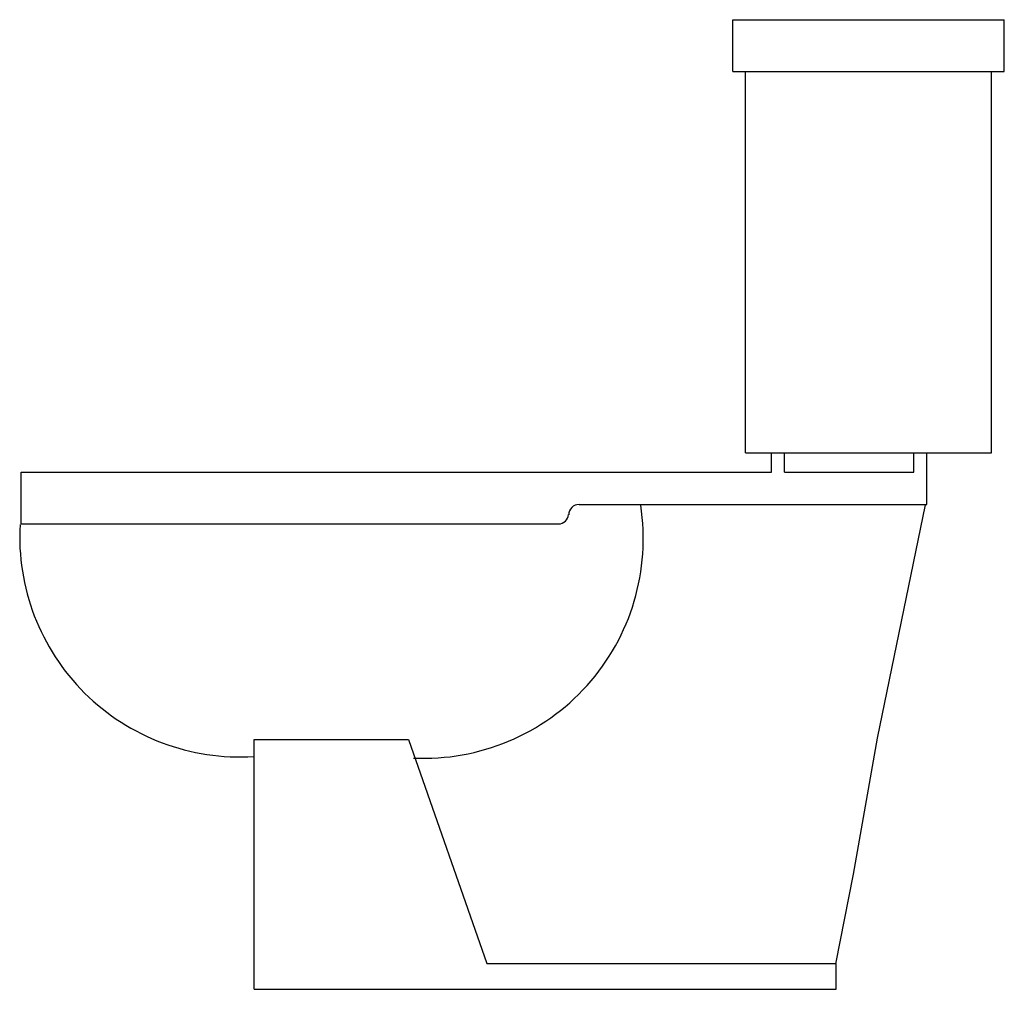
# Model space of a CAD drawing. Extents: x 4.196 to 4.957, y 6.075 to 6.825.
import ezdxf

# ---------------------------------------------------------------- set-up
doc = ezdxf.new("R2010")
doc.units = 0
doc.header["$MEASUREMENT"] = 0
doc.layers.get('0').update_dxf_attribs({"color": 1, "linetype": 'CONTINUOUS'})

msp = doc.modelspace()

# ---------------------------------------------------------------- linework, layer by layer
at = {"linetype": 'Continuous'}
for p, q in [((4.74745, 6.78544), (4.74745, 6.82544)), ((4.95745, 6.78544), (4.95745, 6.82544)), ((4.75745, 6.49044), (4.75745, 6.78544)), ((4.94745, 6.49044), (4.94745, 6.78544)), ((4.77745, 6.47544), (4.77745, 6.49044)), ((4.78745, 6.47544), (4.78745, 6.49044)), ((4.88745, 6.47544), (4.88745, 6.49044)), ((4.89745, 6.45044), (4.89745, 6.49044)), ((4.19745, 6.43544), (4.19745, 6.47544)), ((4.85941, 6.26961), (4.89652, 6.45031)), ((4.37745, 6.07544), (4.37745, 6.26864)), ((4.37745, 6.26864), (4.4967, 6.26864)), ((4.4967, 6.26864), (4.55729, 6.09544)), ((4.84086, 6.16441), (4.85941, 6.26961)), ((4.82725, 6.0951), (4.84086, 6.16441)), ((4.82745, 6.07544), (4.82745, 6.09544))]:
    msp.add_line(p, q, dxfattribs=at)
for p, q in [((4.74745, 6.82544), (4.95745, 6.82544)), ((4.74745, 6.78544), (4.95745, 6.78544)), ((4.75745, 6.49044), (4.94745, 6.49044)), ((4.19745, 6.47544), (4.77745, 6.47544)), ((4.78745, 6.47544), (4.88745, 6.47544)), ((4.6287, 6.45044), (4.89745, 6.45044)), ((4.19745, 6.43544), (4.61267, 6.43544)), ((4.55729, 6.09544), (4.82745, 6.09544)), ((4.37745, 6.07544), (4.82745, 6.07544))]:
    msp.add_line(p, q)
for centre, radius, start, end in [((4.50857, 6.4239), 0.16975, 267.3406, 8.83156), ((4.62865, 6.44244), 0.008, 89.99973, 179.99953), ((4.61265, 6.44344), 0.008, 270.41279, 355.15023), ((4.36638, 6.42536), 0.1702, 176.79035, 273.57931)]:
    msp.add_arc(centre, radius, start, end, dxfattribs=at)

doc.saveas('drawing.dxf')
